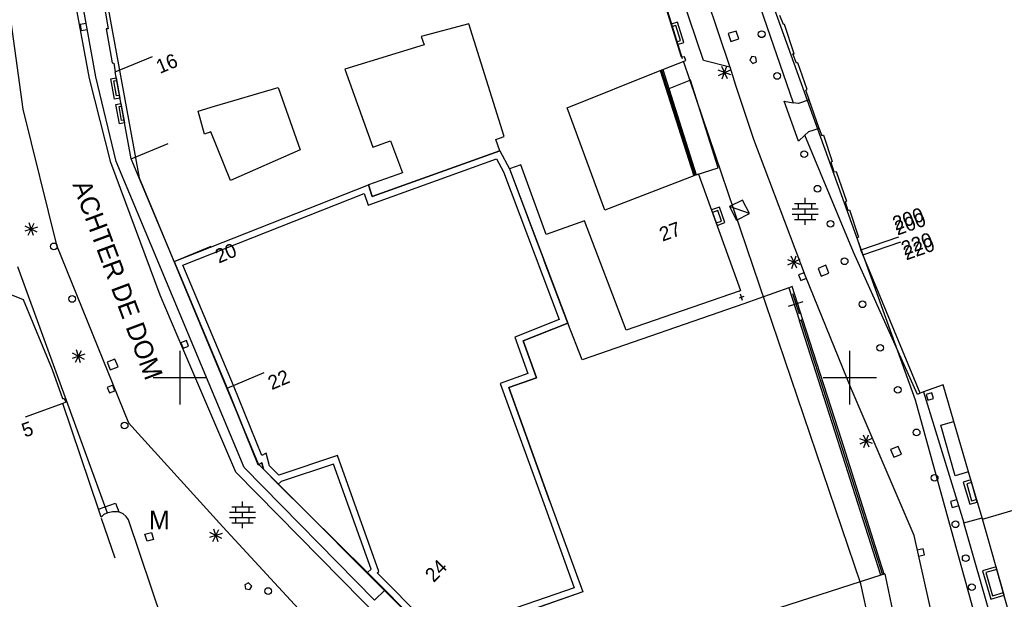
# Model space of a CAD drawing. Header units: millimetres. Extents: x 135944 to 142000, y 454200 to 456692.
# Tile 47 of 185: x 136888 to 136962, y 455833 to 455877. Entities that reach past the tile are written whole.
import ezdxf
from ezdxf.enums import TextEntityAlignment as Align

# ---------------------------------------------------------------- set-up
doc = ezdxf.new("R2010")
doc.units = ezdxf.units.MM
doc.layers.add('TotaalGBKN2013_Bistad', color=251, linetype='Continuous')
doc.layers.add('TotaalGBKN2013X$0$Contouren', color=251, linetype='Continuous')
doc.layers.add('TotaalGBKN2013X$0$PSVPORTS', color=251, linetype='Continuous', plot=False)
doc.styles.add('TotaalGBKN2013X$0$GBKN binnenstad 2009$0$Standard', font='txt')

msp = doc.modelspace()

# ---------------------------------------------------------------- linework, layer by layer
at = {"layer": 'TotaalGBKN2013_Bistad'}
for p, q in [((136935.107, 455890.813), (136941.045, 455873.168)), ((136935.107, 455890.813), (136941.045, 455873.168)), ((136893.235, 455872.333), (136889.897, 455890.339)), ((136939.084, 455873.661), (136933.71, 455889.47)), ((136939.084, 455873.661), (136933.71, 455889.47)), ((136885.68, 455888.852), (136888.252, 455870.035)), ((136893.647, 455881.762), (136894.632, 455876.033)), ((136893.701, 455872.442), (136892.151, 455881.091)), ((136937.446, 455873.917), (136935.537, 455880.018)), ((136937.446, 455873.917), (136935.537, 455880.018)), ((136942.948, 455878.683), (136945.763, 455870.519)), ((136942.948, 455878.683), (136945.763, 455870.519)), ((136945.037, 455876.352), (136944.787, 455877.025)), ((136945.037, 455876.352), (136944.787, 455877.025)), ((136892.993, 455876.43), (136892.549, 455876.356)), ((136892.549, 455876.356), (136892.624, 455875.912)), ((136921.547, 455876.401), (136918.008, 455875.455)), ((136924.205, 455868.004), (136921.547, 455876.401)), ((136937.016, 455876.291), (136936.728, 455876.201)), ((136937.016, 455876.291), (136936.728, 455876.201)), ((136937.371, 455875.154), (136937.016, 455876.291)), ((136937.371, 455875.154), (136937.016, 455876.291)), ((136945.136, 455876.361), (136945.037, 455876.352)), ((136945.136, 455876.361), (136945.037, 455876.352)), ((136945.855, 455874.176), (136945.136, 455876.361)), ((136945.855, 455874.176), (136945.136, 455876.361)), ((136892.624, 455875.912), (136893.068, 455875.987)), ((136894.632, 455876.033), (136894.478, 455876.036)), ((136894.478, 455876.036), (136894.917, 455873.483)), ((136918.008, 455875.455), (136918.23, 455874.833)), ((136941.511, 455875.864), (136940.921, 455875.672)), ((136941.511, 455875.864), (136940.921, 455875.672)), ((136940.921, 455875.672), (136941.113, 455875.082)), ((136940.921, 455875.672), (136941.113, 455875.082)), ((136941.703, 455875.274), (136941.511, 455875.864)), ((136941.703, 455875.274), (136941.511, 455875.864)), ((136918.23, 455874.833), (136912.299, 455873.018)), ((136937.083, 455875.064), (136937.371, 455875.154)), ((136937.083, 455875.064), (136937.371, 455875.154)), ((136941.113, 455875.082), (136941.703, 455875.274)), ((136941.113, 455875.082), (136941.703, 455875.274)), ((136895.163, 455872.815), (136897.93, 455873.976)), ((136937.666, 455873.942), (136937.446, 455873.917)), ((136937.666, 455873.942), (136937.446, 455873.917)), ((136937.756, 455873.68), (136937.666, 455873.942)), ((136937.756, 455873.68), (136937.666, 455873.942)), ((136942.686, 455873.972), (136942.537, 455873.701)), ((136942.686, 455873.972), (136942.537, 455873.701)), ((136942.99, 455873.912), (136942.686, 455873.972)), ((136942.99, 455873.912), (136942.686, 455873.972)), ((136943.031, 455873.581), (136942.99, 455873.912)), ((136943.031, 455873.581), (136942.99, 455873.912)), ((136945.75, 455874.173), (136945.855, 455874.176)), ((136945.75, 455874.173), (136945.855, 455874.176)), ((136946.015, 455873.48), (136945.75, 455874.173)), ((136946.015, 455873.48), (136945.75, 455874.173)), ((136894.917, 455873.483), (136895.042, 455873.48)), ((136895.042, 455873.48), (136895.163, 455872.815)), ((136936.036, 455872.989), (136937.756, 455873.68)), ((136936.036, 455872.989), (136937.756, 455873.68)), ((136941.045, 455873.168), (136939.084, 455873.661)), ((136941.045, 455873.168), (136939.084, 455873.661)), ((136940.859, 455872.311), (136940.437, 455873.217)), ((136940.859, 455872.311), (136940.437, 455873.217)), ((136940.477, 455872.294), (136940.819, 455873.234)), ((136940.477, 455872.294), (136940.819, 455873.234)), ((136941.066, 455873.163), (136941.045, 455873.168)), ((136941.066, 455873.163), (136941.045, 455873.168)), ((136941.5, 455871.801), (136941.066, 455873.163)), ((136941.5, 455871.801), (136941.066, 455873.163)), ((136942.537, 455873.701), (136942.765, 455873.457)), ((136942.537, 455873.701), (136942.765, 455873.457)), ((136942.765, 455873.457), (136943.031, 455873.581)), ((136942.765, 455873.457), (136943.031, 455873.581)), ((136946.131, 455873.507), (136946.015, 455873.48)), ((136946.131, 455873.507), (136946.015, 455873.48)), ((136946.815, 455871.507), (136946.131, 455873.507)), ((136946.815, 455871.507), (136946.131, 455873.507)), ((136895.226, 455866.136), (136893.701, 455872.442)), ((136896.341, 455866.325), (136895.163, 455872.815)), ((136912.299, 455873.018), (136914.392, 455867.211)), ((136928.903, 455870.124), (136935.85, 455872.914)), ((136928.903, 455870.124), (136935.85, 455872.914)), ((136935.85, 455872.914), (136936.036, 455872.989)), ((136935.85, 455872.914), (136936.036, 455872.989)), ((136935.85, 455872.914), (136938.343, 455865.055)), ((136935.85, 455872.914), (136938.343, 455865.055)), ((136935.943, 455872.952), (136938.433, 455865.099)), ((136935.943, 455872.952), (136938.433, 455865.099)), ((136936.036, 455872.989), (136938.529, 455865.129)), ((136936.036, 455872.989), (136938.529, 455865.129)), ((136941.118, 455872.593), (136940.178, 455872.935)), ((136941.118, 455872.593), (136940.178, 455872.935)), ((136940.195, 455872.553), (136941.101, 455872.975)), ((136940.195, 455872.553), (136941.101, 455872.975)), ((136894.82, 455866.052), (136893.235, 455872.333)), ((136895.058, 455872.146), (136895.273, 455872.184)), ((136895.259, 455871.023), (136895.058, 455872.146)), ((136942.833, 455867.762), (136941.5, 455871.801)), ((136942.833, 455867.762), (136941.5, 455871.801)), ((136895.474, 455871.061), (136895.259, 455871.023)), ((136902.572, 455870.256), (136907.332, 455871.66)), ((136907.332, 455871.66), (136908.975, 455867.001)), ((136946.714, 455871.454), (136946.815, 455871.507)), ((136946.714, 455871.454), (136946.815, 455871.507)), ((136946.971, 455870.722), (136946.714, 455871.454)), ((136946.971, 455870.722), (136946.714, 455871.454)), ((136895.445, 455870.23), (136895.617, 455870.26)), ((136895.635, 455869.179), (136895.445, 455870.23)), ((136901.361, 455869.899), (136902.572, 455870.256)), ((136946.166, 455867.645), (136945.088, 455870.637)), ((136945.088, 455870.637), (136945.763, 455870.519)), ((136946.166, 455867.645), (136945.088, 455870.637)), ((136945.088, 455870.637), (136945.763, 455870.519)), ((136946.161, 455870.449), (136945.763, 455870.519)), ((136946.161, 455870.449), (136945.763, 455870.519)), ((136946.971, 455870.722), (136946.161, 455870.449)), ((136946.971, 455870.722), (136946.161, 455870.449)), ((136947.716, 455868.605), (136946.971, 455870.722)), ((136947.716, 455868.605), (136946.971, 455870.722)), ((136888.252, 455870.035), (136890.764, 455859.888)), ((136901.827, 455868.163), (136901.361, 455869.899)), ((136931.704, 455862.489), (136928.903, 455870.124)), ((136931.704, 455862.489), (136928.903, 455870.124)), ((136895.807, 455869.209), (136895.635, 455869.179)), ((136902.3, 455868.334), (136901.827, 455868.163)), ((136903.762, 455864.723), (136902.3, 455868.334)), ((136923.571, 455867.782), (136924.205, 455868.004)), ((136946.643, 455868.088), (136946.166, 455867.645)), ((136946.643, 455868.088), (136946.166, 455867.645)), ((136946.92, 455868.346), (136946.643, 455868.088)), ((136946.92, 455868.346), (136946.643, 455868.088)), ((136950.269, 455859.355), (136946.643, 455868.088)), ((136950.269, 455859.355), (136946.643, 455868.088)), ((136947.716, 455868.605), (136946.92, 455868.346)), ((136947.716, 455868.605), (136946.92, 455868.346)), ((136947.716, 455868.605), (136947.893, 455868.101)), ((136947.716, 455868.605), (136947.893, 455868.101)), ((136947.893, 455868.101), (136948.023, 455868.103)), ((136947.893, 455868.101), (136948.023, 455868.103)), ((136948.023, 455868.103), (136948.688, 455866.127)), ((136948.023, 455868.103), (136948.688, 455866.127)), ((136896.341, 455866.325), (136899.108, 455867.486)), ((136914.392, 455867.211), (136915.711, 455867.68)), ((136915.711, 455867.68), (136916.606, 455865.294)), ((136923.869, 455866.938), (136923.571, 455867.782)), ((136946.701, 455857.571), (136942.833, 455867.762)), ((136946.701, 455857.571), (136942.833, 455867.762)), ((136908.975, 455867.001), (136903.762, 455864.723)), ((136923.869, 455866.938), (136914.348, 455863.511)), ((136898.515, 455856.151), (136894.82, 455866.052)), ((136904.793, 455843.294), (136895.226, 455866.136)), ((136899.558, 455858.657), (136896.341, 455866.325)), ((136925.429, 455865.884), (136924.605, 455865.573)), ((136927.338, 455860.674), (136925.429, 455865.884)), ((136948.688, 455866.127), (136948.587, 455866.08)), ((136948.688, 455866.127), (136948.587, 455866.08)), ((136948.587, 455866.08), (136948.817, 455865.361)), ((136948.587, 455866.08), (136948.817, 455865.361)), ((136916.606, 455865.294), (136914.056, 455864.399)), ((136924.605, 455865.573), (136926.527, 455860.407)), ((136938.343, 455865.055), (136931.704, 455862.489)), ((136938.343, 455865.055), (136931.704, 455862.489)), ((136938.529, 455865.129), (136938.343, 455865.055)), ((136938.529, 455865.129), (136938.343, 455865.055)), ((136938.707, 455865.196), (136938.529, 455865.129)), ((136938.707, 455865.196), (136938.529, 455865.129)), ((136938.707, 455865.196), (136941.841, 455856.493)), ((136938.707, 455865.196), (136941.841, 455856.493)), ((136948.817, 455865.361), (136948.987, 455865.382)), ((136948.817, 455865.361), (136948.987, 455865.382)), ((136948.987, 455865.382), (136949.742, 455863.16)), ((136948.987, 455865.382), (136949.742, 455863.16)), ((136914.348, 455863.511), (136914.056, 455864.399)), ((136941.978, 455863.256), (136941.029, 455862.762)), ((136941.978, 455863.256), (136941.029, 455862.762)), ((136942.499, 455862.255), (136941.978, 455863.256)), ((136942.499, 455862.255), (136941.978, 455863.256)), ((136945.864, 455863.007), (136947.464, 455863.007)), ((136945.864, 455863.007), (136947.464, 455863.007)), ((136946.164, 455862.607), (136946.164, 455863.007)), ((136946.164, 455862.607), (136946.164, 455863.007)), ((136946.664, 455863.007), (136946.664, 455863.407)), ((136946.664, 455863.007), (136946.664, 455863.407)), ((136947.164, 455862.607), (136947.164, 455863.007)), ((136947.164, 455862.607), (136947.164, 455863.007)), ((136949.742, 455863.16), (136949.646, 455863.117)), ((136949.742, 455863.16), (136949.646, 455863.117)), ((136949.646, 455863.117), (136949.857, 455862.469)), ((136949.646, 455863.117), (136949.857, 455862.469)), ((136940.141, 455862.473), (136939.74, 455862.329)), ((136940.141, 455862.473), (136939.74, 455862.329)), ((136940.424, 455861.688), (136940.141, 455862.473)), ((136940.424, 455861.688), (136940.141, 455862.473)), ((136942.499, 455862.255), (136941.029, 455862.762)), ((136941.029, 455862.762), (136941.55, 455861.761)), ((136942.499, 455862.255), (136941.029, 455862.762)), ((136941.029, 455862.762), (136941.55, 455861.761)), ((136941.55, 455861.761), (136942.499, 455862.255)), ((136941.55, 455861.761), (136942.499, 455862.255)), ((136945.684, 455862.607), (136947.644, 455862.607)), ((136945.684, 455862.607), (136947.644, 455862.607)), ((136945.684, 455862.207), (136947.644, 455862.207)), ((136945.684, 455862.207), (136947.644, 455862.207)), ((136946.164, 455861.807), (136946.164, 455862.207)), ((136946.164, 455861.807), (136946.164, 455862.207)), ((136946.664, 455862.207), (136946.664, 455862.607)), ((136946.664, 455862.207), (136946.664, 455862.607)), ((136947.164, 455861.807), (136947.164, 455862.207)), ((136947.164, 455861.807), (136947.164, 455862.207)), ((136949.857, 455862.469), (136949.982, 455862.516)), ((136949.857, 455862.469), (136949.982, 455862.516)), ((136949.982, 455862.516), (136950.652, 455860.475)), ((136949.982, 455862.516), (136950.652, 455860.475)), ((136888.663, 455860.631), (136889.113, 455861.523)), ((136889.044, 455860.601), (136888.732, 455861.553)), ((136930.19, 455861.702), (136927.338, 455860.674)), ((136930.19, 455861.702), (136927.338, 455860.674)), ((136933.301, 455853.541), (136930.19, 455861.702)), ((136933.301, 455853.541), (136930.19, 455861.702)), ((136940.023, 455861.544), (136940.424, 455861.688)), ((136940.023, 455861.544), (136940.424, 455861.688)), ((136945.864, 455861.807), (136947.464, 455861.807)), ((136945.864, 455861.807), (136947.464, 455861.807)), ((136946.664, 455861.407), (136946.664, 455861.807)), ((136946.664, 455861.407), (136946.664, 455861.807)), ((136889.364, 455861.233), (136888.412, 455860.921)), ((136889.334, 455860.852), (136888.442, 455861.302)), ((136926.527, 455860.407), (136927.176, 455858.708)), ((136950.652, 455860.475), (136950.527, 455860.433)), ((136950.652, 455860.475), (136950.527, 455860.433)), ((136950.527, 455860.433), (136950.828, 455859.533)), ((136950.527, 455860.433), (136950.828, 455859.533)), ((136950.828, 455859.533), (136953.668, 455860.502)), ((136950.978, 455859.173), (136953.818, 455860.142)), ((136890.764, 455859.888), (136896.156, 455846.626)), ((136899.564, 455858.66), (136902.331, 455859.821)), ((136955.056, 455848.749), (136950.269, 455859.355)), ((136955.056, 455848.749), (136950.269, 455859.355)), ((136955.258, 455848.84), (136950.828, 455859.533)), ((136955.258, 455848.84), (136950.828, 455859.533)), ((136899.558, 455858.657), (136903.517, 455849.214)), ((136928.95, 455854.062), (136927.176, 455858.708)), ((136928.95, 455854.062), (136927.176, 455858.708)), ((136946.305, 455858.449), (136945.365, 455858.791)), ((136946.305, 455858.449), (136945.365, 455858.791)), ((136945.382, 455858.409), (136946.288, 455858.831)), ((136945.382, 455858.409), (136946.288, 455858.831)), ((136946.046, 455858.167), (136945.624, 455859.073)), ((136946.046, 455858.167), (136945.624, 455859.073)), ((136945.664, 455858.15), (136946.006, 455859.09)), ((136945.664, 455858.15), (136946.006, 455859.09)), ((136946.598, 455857.83), (136946.181, 455857.662)), ((136946.598, 455857.83), (136946.181, 455857.662)), ((136948.209, 455858.38), (136947.634, 455858.147)), ((136948.209, 455858.38), (136947.634, 455858.147)), ((136947.634, 455858.147), (136947.867, 455857.572)), ((136947.634, 455858.147), (136947.867, 455857.572)), ((136947.867, 455857.572), (136948.442, 455857.805)), ((136947.867, 455857.572), (136948.442, 455857.805)), ((136948.442, 455857.805), (136948.209, 455858.38)), ((136948.442, 455857.805), (136948.209, 455858.38)), ((136885.289, 455857.012), (136888.285, 455855.825)), ((136946.181, 455857.662), (136946.35, 455857.244)), ((136946.181, 455857.662), (136946.35, 455857.244)), ((136946.35, 455857.244), (136946.767, 455857.413)), ((136946.35, 455857.244), (136946.767, 455857.413)), ((136950.103, 455849.194), (136946.701, 455857.571)), ((136950.103, 455849.194), (136946.701, 455857.571)), ((136941.746, 455856.46), (136933.301, 455853.541)), ((136941.746, 455856.46), (136933.301, 455853.541)), ((136941.746, 455856.46), (136941.841, 455856.493)), ((136941.746, 455856.46), (136941.841, 455856.493)), ((136945.447, 455856.7), (136942.077, 455855.515)), ((136945.447, 455856.7), (136942.077, 455855.515)), ((136945.447, 455856.7), (136945.573, 455856.752)), ((136945.447, 455856.7), (136945.573, 455856.752)), ((136945.447, 455856.7), (136946.238, 455854.235)), ((136945.447, 455856.7), (136946.238, 455854.235)), ((136945.705, 455856.794), (136945.573, 455856.752)), ((136945.705, 455856.794), (136945.573, 455856.752)), ((136946.501, 455854.318), (136945.705, 455856.794)), ((136946.501, 455854.318), (136945.705, 455856.794)), ((136945.726, 455856.276), (136946.218, 455854.748)), ((136945.726, 455856.276), (136946.218, 455854.748)), ((136888.285, 455855.825), (136890.457, 455850.602)), ((136900.194, 455852.171), (136898.515, 455856.151)), ((136942.077, 455855.515), (136930.006, 455851.319)), ((136942.077, 455855.515), (136930.006, 455851.319)), ((136942.079, 455856.043), (136941.745, 455855.925)), ((136942.079, 455856.043), (136941.745, 455855.925)), ((136941.994, 455855.749), (136941.83, 455856.219)), ((136941.994, 455855.749), (136941.83, 455856.219)), ((136945.43, 455855.338), (136946.514, 455855.686)), ((136945.43, 455855.338), (136946.514, 455855.686)), ((136925.613, 455852.739), (136928.95, 455854.062)), ((136926.54, 455853.107), (136928.95, 455854.062)), ((136930.006, 455851.319), (136928.95, 455854.062)), ((136930.006, 455851.319), (136928.95, 455854.062)), ((136946.371, 455854.277), (136946.238, 455854.235)), ((136946.371, 455854.277), (136946.238, 455854.235)), ((136949.11, 455845.299), (136946.238, 455854.235)), ((136949.11, 455845.299), (136946.238, 455854.235)), ((136946.501, 455854.318), (136946.371, 455854.277)), ((136946.501, 455854.318), (136946.371, 455854.277)), ((136946.371, 455854.272), (136949.241, 455845.341)), ((136946.371, 455854.272), (136949.241, 455845.341)), ((136949.372, 455845.383), (136946.501, 455854.318)), ((136949.372, 455845.383), (136946.501, 455854.318)), ((136900.467, 455852.773), (136900.05, 455852.602)), ((136900.05, 455852.602), (136900.221, 455852.185)), ((136900.638, 455852.356), (136900.467, 455852.773)), ((136926.597, 455849.994), (136925.613, 455852.739)), ((136892.191, 455851.142), (136892.641, 455852.034)), ((136892.572, 455851.112), (136892.26, 455852.064)), ((136900, 455850), (136900, 455852)), ((136904.166, 455842.946), (136900.194, 455852.171)), ((136900.221, 455852.185), (136900.638, 455852.356)), ((136950, 455850), (136950, 455852)), ((136950, 455850), (136950, 455852)), ((136892.892, 455851.744), (136891.94, 455851.432)), ((136892.862, 455851.363), (136891.97, 455851.813)), ((136895.136, 455851.388), (136894.56, 455851.158)), ((136894.56, 455851.158), (136894.79, 455850.582)), ((136895.366, 455850.812), (136895.136, 455851.388)), ((136890.457, 455850.602), (136891.229, 455848.435)), ((136894.79, 455850.582), (136895.366, 455850.812)), ((136903.518, 455849.214), (136906.285, 455850.375)), ((136898, 455850), (136900, 455850)), ((136900, 455850), (136902, 455850)), ((136900, 455848), (136900, 455850)), ((136924.541, 455849.261), (136926.597, 455849.994)), ((136948, 455850), (136950, 455850)), ((136948, 455850), (136950, 455850)), ((136950, 455850), (136952, 455850)), ((136950, 455848), (136950, 455850)), ((136950, 455850), (136952, 455850)), ((136950, 455848), (136950, 455850)), ((136894.974, 455849.433), (136894.555, 455849.27)), ((136894.555, 455849.27), (136894.718, 455848.851)), ((136894.718, 455848.851), (136895.137, 455849.014)), ((136895.137, 455849.014), (136894.974, 455849.433)), ((136903.517, 455849.214), (136905.832, 455843.501)), ((136927.616, 455840.762), (136924.541, 455849.261)), ((136954.798, 455838.219), (136950.103, 455849.194)), ((136954.798, 455838.219), (136950.103, 455849.194)), ((136955.494, 455848.929), (136955.258, 455848.84)), ((136955.494, 455848.929), (136955.258, 455848.84)), ((136956.974, 455849.468), (136955.494, 455848.929)), ((136956.974, 455849.468), (136955.494, 455848.929)), ((136955.494, 455848.929), (136958.507, 455839.147)), ((136955.494, 455848.929), (136958.507, 455839.147)), ((136957.772, 455846.733), (136956.974, 455849.468)), ((136957.772, 455846.733), (136956.974, 455849.468)), ((136891.229, 455848.435), (136891.339, 455848.437)), ((136891.468, 455848.17), (136891.246, 455848.067)), ((136891.339, 455848.437), (136891.468, 455848.17)), ((136955.258, 455848.84), (136955.056, 455848.749)), ((136955.258, 455848.84), (136955.056, 455848.749)), ((136956.127, 455848.861), (136955.694, 455848.738)), ((136956.127, 455848.861), (136955.694, 455848.738)), ((136955.694, 455848.738), (136955.817, 455848.305)), ((136955.694, 455848.738), (136955.817, 455848.305)), ((136955.817, 455848.305), (136956.25, 455848.428)), ((136955.817, 455848.305), (136956.25, 455848.428)), ((136956.25, 455848.428), (136956.127, 455848.861)), ((136956.25, 455848.428), (136956.127, 455848.861)), ((136891.246, 455848.067), (136888.426, 455847.044)), ((136893.902, 455840.168), (136891.246, 455848.067)), ((136956.796, 455846.457), (136957.772, 455846.733)), ((136956.796, 455846.457), (136957.772, 455846.733)), ((136958.873, 455842.958), (136957.772, 455846.733)), ((136958.873, 455842.958), (136957.772, 455846.733)), ((136896.156, 455846.626), (136903.188, 455838.873)), ((136957.863, 455842.673), (136956.796, 455846.457)), ((136957.863, 455842.673), (136956.796, 455846.457)), ((136952.31, 455835.25), (136949.11, 455845.299)), ((136952.31, 455835.25), (136949.11, 455845.299)), ((136949.241, 455845.341), (136952.443, 455835.287)), ((136949.241, 455845.341), (136952.443, 455835.287)), ((136952.572, 455835.334), (136949.372, 455845.383)), ((136952.572, 455835.334), (136949.372, 455845.383)), ((136951.692, 455845.087), (136950.752, 455845.429)), ((136951.692, 455845.087), (136950.752, 455845.429)), ((136950.769, 455845.047), (136951.675, 455845.469)), ((136950.769, 455845.047), (136951.675, 455845.469)), ((136951.433, 455844.805), (136951.011, 455845.711)), ((136951.433, 455844.805), (136951.011, 455845.711)), ((136951.051, 455844.788), (136951.393, 455845.728)), ((136951.051, 455844.788), (136951.393, 455845.728)), ((136953.617, 455844.858), (136953.042, 455844.625)), ((136953.617, 455844.858), (136953.042, 455844.625)), ((136953.042, 455844.625), (136953.275, 455844.05)), ((136953.042, 455844.625), (136953.275, 455844.05)), ((136953.85, 455844.283), (136953.617, 455844.858)), ((136953.85, 455844.283), (136953.617, 455844.858)), ((136953.275, 455844.05), (136953.85, 455844.283)), ((136953.275, 455844.05), (136953.85, 455844.283)), ((136914.516, 455833.393), (136904.793, 455843.294)), ((136905.832, 455843.501), (136906.099, 455843.632)), ((136906.099, 455843.632), (136906.223, 455843.167)), ((136906.223, 455843.167), (136907.323, 455842.05)), ((136911.455, 455843.543), (136907.549, 455842.238)), ((136914.255, 455835.689), (136911.455, 455843.543)), ((136919.709, 455827.168), (136904.166, 455842.946)), ((136958.873, 455842.958), (136957.863, 455842.673)), ((136958.873, 455842.958), (136957.863, 455842.673)), ((136959.869, 455839.537), (136958.873, 455842.958)), ((136959.869, 455839.537), (136958.873, 455842.958)), ((136907.549, 455842.238), (136907.323, 455842.05)), ((136907.323, 455842.05), (136913.984, 455835.462)), ((136959.092, 455842.17), (136958.725, 455842.063)), ((136959.092, 455842.17), (136958.725, 455842.063)), ((136958.725, 455842.063), (136959.094, 455840.797)), ((136958.725, 455842.063), (136959.094, 455840.797)), ((136957.955, 455840.871), (136957.522, 455840.749)), ((136957.955, 455840.871), (136957.522, 455840.749)), ((136959.094, 455840.797), (136959.461, 455840.904)), ((136959.094, 455840.797), (136959.461, 455840.904)), ((136893.902, 455840.168), (136895.186, 455840.618)), ((136894.1, 455839.58), (136893.902, 455840.168)), ((136895.186, 455840.618), (136895.42, 455839.972)), ((136903.859, 455840.358), (136905.459, 455840.358)), ((136904.159, 455839.958), (136904.159, 455840.358)), ((136904.659, 455840.358), (136904.659, 455840.758)), ((136905.159, 455839.958), (136905.159, 455840.358)), ((136927.616, 455840.762), (136930.063, 455833.998)), ((136927.616, 455840.762), (136930.063, 455833.998)), ((136957.522, 455840.749), (136957.645, 455840.316)), ((136957.522, 455840.749), (136957.645, 455840.316)), ((136957.645, 455840.316), (136958.078, 455840.438)), ((136957.645, 455840.316), (136958.078, 455840.438)), ((136959.901, 455839.427), (136962.782, 455840.267)), ((136959.901, 455839.427), (136962.782, 455840.267)), ((136894.1, 455839.58), (136894.341, 455839.794)), ((136894.103, 455839.518), (136895.132, 455836.546)), ((136894.341, 455839.794), (136894.628, 455839.942)), ((136894.628, 455839.942), (136894.941, 455840.015)), ((136894.941, 455840.015), (136895.264, 455840.009)), ((136895.264, 455840.009), (136895.331, 455839.997)), ((136895.331, 455839.997), (136895.42, 455839.972)), ((136895.48, 455839.954), (136895.42, 455839.972)), ((136895.751, 455839.824), (136895.48, 455839.954)), ((136895.978, 455839.628), (136895.751, 455839.824)), ((136896.145, 455839.379), (136895.978, 455839.628)), ((136899.927, 455828.231), (136896.145, 455839.379)), ((136903.679, 455839.958), (136905.639, 455839.958)), ((136903.679, 455839.558), (136905.639, 455839.558)), ((136904.159, 455839.158), (136904.159, 455839.558)), ((136904.659, 455839.558), (136904.659, 455839.958)), ((136905.159, 455839.158), (136905.159, 455839.558)), ((136958.507, 455839.147), (136959.869, 455839.537)), ((136958.507, 455839.147), (136959.869, 455839.537)), ((136960.431, 455837.619), (136959.869, 455839.537)), ((136960.431, 455837.619), (136959.869, 455839.537)), ((136902.45, 455837.769), (136902.9, 455838.661)), ((136902.831, 455837.739), (136902.519, 455838.691)), ((136903.188, 455838.873), (136910.818, 455830.613)), ((136903.859, 455839.158), (136905.459, 455839.158)), ((136904.659, 455838.758), (136904.659, 455839.158)), ((136960.973, 455830.599), (136958.507, 455839.147)), ((136960.973, 455830.599), (136958.507, 455839.147)), ((136897.371, 455838.306), (136897.862, 455838.435)), ((136897.549, 455837.798), (136897.371, 455838.306)), ((136898.026, 455837.903), (136897.549, 455837.798)), ((136897.862, 455838.435), (136898.026, 455837.903)), ((136903.151, 455838.371), (136902.199, 455838.059)), ((136903.121, 455837.99), (136902.229, 455838.44)), ((136956.912, 455828.902), (136954.798, 455838.219)), ((136956.912, 455828.902), (136954.798, 455838.219)), ((136955.476, 455837.209), (136955.036, 455837.112)), ((136955.476, 455837.209), (136955.036, 455837.112)), ((136955.573, 455836.769), (136955.476, 455837.209)), ((136955.573, 455836.769), (136955.476, 455837.209)), ((136968.2, 455810.043), (136960.431, 455837.619)), ((136968.2, 455810.043), (136960.431, 455837.619)), ((136955.133, 455836.672), (136955.573, 455836.769)), ((136955.133, 455836.672), (136955.573, 455836.769)), ((136914.255, 455835.689), (136913.984, 455835.462)), ((136960.975, 455835.68), (136960.154, 455835.441)), ((136960.975, 455835.68), (136960.154, 455835.441)), ((136913.984, 455835.462), (136915.292, 455834.145)), ((136952.31, 455835.25), (136943.21, 455832.326)), ((136952.31, 455835.25), (136943.21, 455832.326)), ((136952.572, 455835.334), (136952.31, 455835.25)), ((136952.572, 455835.334), (136952.31, 455835.25)), ((136952.607, 455835.345), (136952.572, 455835.334)), ((136952.607, 455835.345), (136952.572, 455835.334)), ((136952.607, 455835.345), (136955.213, 455823.163)), ((136952.607, 455835.345), (136955.213, 455823.163)), ((136960.154, 455835.441), (136960.655, 455833.716)), ((136960.154, 455835.441), (136960.655, 455833.716)), ((136905.108, 455834.676), (136904.833, 455834.535)), ((136904.833, 455834.535), (136904.883, 455834.23)), ((136904.883, 455834.23), (136905.213, 455834.179)), ((136905.345, 455834.44), (136905.108, 455834.676)), ((136905.213, 455834.179), (136905.345, 455834.44)), ((136915.292, 455834.145), (136914.516, 455833.393)), ((136915.292, 455834.145), (136917.727, 455831.692)), ((136930.063, 455833.998), (136925.797, 455832.519)), ((136930.063, 455833.998), (136926.54, 455832.777)), ((136960.655, 455833.716), (136961.476, 455833.955)), ((136960.655, 455833.716), (136961.476, 455833.955))]:
    msp.add_line(p, q, dxfattribs=at)
for centre in [(136943.418, 455875.625), (136943.418, 455875.625), (136944.572, 455872.515), (136944.572, 455872.515), (136946.6, 455866.678), (136946.6, 455866.678), (136947.582, 455864.096), (136947.582, 455864.096), (136948.563, 455861.479), (136948.563, 455861.479), (136890.577, 455859.794), (136949.611, 455858.682), (136949.611, 455858.682), (136891.937, 455855.872), (136950.944, 455855.472), (136950.944, 455855.472), (136952.272, 455852.226), (136952.272, 455852.226), (136953.576, 455849.088), (136953.576, 455849.088), (136895.858, 455846.429), (136954.986, 455845.911), (136954.986, 455845.911), (136956.33, 455842.517), (136956.33, 455842.517), (136957.882, 455839.052), (136957.882, 455839.052), (136958.651, 455836.525), (136958.651, 455836.525), (136906.581, 455834.065), (136959.119, 455834.354), (136959.119, 455834.354)]:
    msp.add_circle(centre, 0.25, dxfattribs=at)
for points in [[(136936.668, 455876.391), (136937.142, 455874.872), (136937.62, 455875.021), (136937.146, 455876.54)], [(136936.668, 455876.391), (136937.142, 455874.872), (136937.62, 455875.021), (136937.146, 455876.54)], [(136895.237, 455872.38), (136895.508, 455870.863), (136895.096, 455870.789), (136894.823, 455872.306)], [(136895.581, 455870.456), (136895.842, 455869.011), (136895.473, 455868.944), (136895.21, 455870.389)], [(136939.672, 455862.517), (136940.09, 455861.355), (136940.679, 455861.567), (136940.261, 455862.729)], [(136939.672, 455862.517), (136940.09, 455861.355), (136940.679, 455861.567), (136940.261, 455862.729)], [(136959.516, 455840.711), (136959.035, 455842.361), (136958.475, 455842.198), (136958.955, 455840.548)], [(136959.516, 455840.711), (136959.035, 455842.361), (136958.475, 455842.198), (136958.955, 455840.548)], [(136961.531, 455833.762), (136960.918, 455835.871), (136959.904, 455835.576), (136960.518, 455833.467)], [(136961.531, 455833.762), (136960.918, 455835.871), (136959.904, 455835.576), (136960.518, 455833.467)]]:
    msp.add_3dface(points, dxfattribs=at)
at = {"layer": 'TotaalGBKN2013X$0$Contouren'}
for p, q in [((136937.509, 455873.804), (136919.709, 455930.822)), ((136934.368, 455905.218), (136954.883, 455848.35)), ((136893.592, 455883.229), (136896.937, 455864.909)), ((136950.83, 455834.614), (136937.59, 455873.61)), ((136896.937, 455864.909), (136905.823, 455843.565)), ((136887.862, 455858.293), (136894.546, 455839.897)), ((136954.883, 455848.35), (136965.715, 455809.026)), ((136905.823, 455843.565), (136932.808, 455816.58)), ((136953.214, 455823.473), (136950.83, 455834.614))]:
    msp.add_line(p, q, dxfattribs=at)
at = {"layer": 'TotaalGBKN2013X$0$PSVPORTS'}
for points in [[(136936.491, 455871.555), (136938.529, 455865.129), (136940.178, 455865.652), (136938.101, 455872.202)], [(136905.832, 455843.501), (136903.518, 455849.214), (136899.558, 455858.657), (136914.056, 455864.399), (136914.348, 455863.511), (136923.869, 455866.938), (136924.605, 455865.573), (136928.95, 455854.062), (136925.613, 455852.739), (136926.597, 455849.994), (136924.541, 455849.261), (136927.616, 455840.762), (136930.063, 455833.998), (136925.797, 455832.519), (136926.035, 455831.75), (136921.783, 455827.605), (136913.984, 455835.462), (136914.255, 455835.689), (136911.455, 455843.543), (136907.549, 455842.238), (136907.323, 455842.05), (136906.223, 455843.167), (136906.099, 455843.632)], [(136906.094, 455844.186), (136903.98, 455849.405), (136900.216, 455858.38), (136913.747, 455863.739), (136914.034, 455862.866), (136923.633, 455866.322), (136924.149, 455865.365), (136928.309, 455854.346), (136924.979, 455853.026), (136925.957, 455850.297), (136923.9, 455849.563), (136927.146, 455840.592), (136929.42, 455834.304), (136925.176, 455832.833), (136925.467, 455831.895), (136921.789, 455828.309), (136914.722, 455835.428), (136914.843, 455835.529), (136911.761, 455844.173), (136907.377, 455842.708), (136906.672, 455843.424), (136906.425, 455844.349)]]:
    msp.add_lwpolyline(points, close=True, dxfattribs=at)

# ---------------------------------------------------------------- texts
at = {"layer": 'TotaalGBKN2013_Bistad', "style": 'TotaalGBKN2013X$0$GBKN binnenstad 2009$0$Standard'}
for s, rotation, p in [('16', 22.7597, (136898.281, 455873.145)), ('200', 19.367, (136953.238, 455861.456)), ('200', 19.367, (136953.388, 455861.096)), ('220', 19.2825, (136953.891, 455859.602)), ('20', 22.7597, (136902.684, 455858.991)), ('220', 19.2825, (136954.041, 455859.242)), ('22', 22.7597, (136906.638, 455849.545)), ('24', 45.4416, (136918.555, 455835.031))]:
    msp.add_text(s, height=1.054, rotation=rotation, dxfattribs=at).set_placement(p, align=Align.MIDDLE_LEFT)
msp.add_text('ACHTER DE DOM', height=1.4, rotation=290.4653, dxfattribs=at).set_placement((136894.693, 455857.058), align=Align.CENTER)
for s, rotation, p in [('27', 19.911, (136937.31, 455861.173)), ('27', 19.911, (136937.31, 455861.173)), ('5', 19.9494, (136888.968, 455846.281))]:
    msp.add_text(s, height=1.054, rotation=rotation, dxfattribs=at).set_placement(p, align=Align.MIDDLE_RIGHT)
msp.add_text('M', height=1.4, dxfattribs=at).set_placement((136897.665, 455838.678))

doc.saveas('drawing.dxf')
